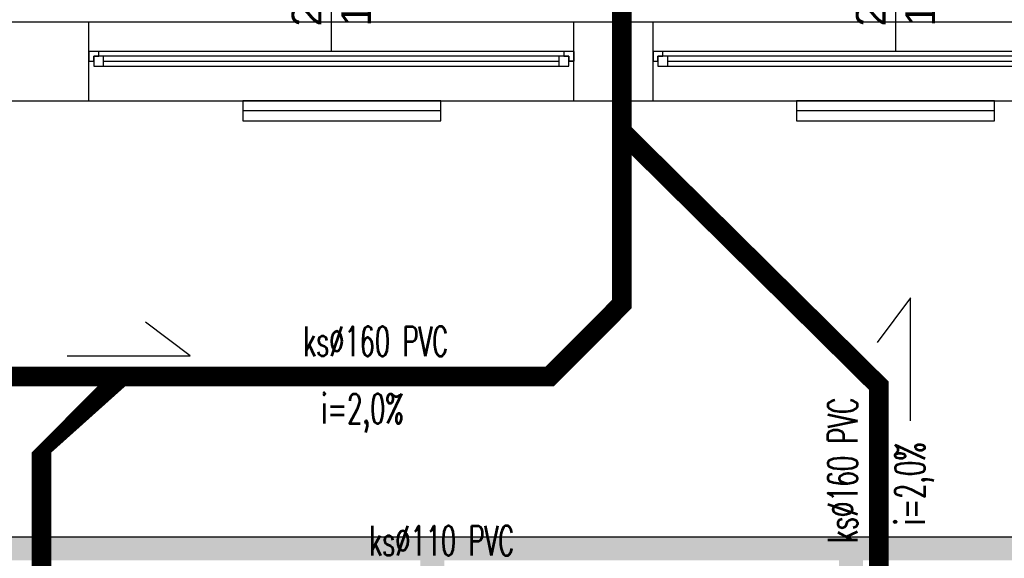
# Model space of a CAD drawing. Header units: millimetres. Extents: x 3698380 to 4312681, y 679670 to 844285.
# Tile 55 of 100: x 3979716 to 3984689, y 791018 to 793737. Entities that reach past the tile are written whole.
import ezdxf
from ezdxf.enums import TextEntityAlignment as Align
from ezdxf.lldxf.tags import DXFTag

# ---------------------------------------------------------------- set-up
doc = ezdxf.new("R2010")
doc.units = ezdxf.units.MM
doc.header["$LTSCALE"] = 10
doc.linetypes.add('ACAD_ISO03W100', pattern=[30, 12, -18])
for name, color, linetype in [('! IS_KAN Opisy', 7, 'SOLID'), ('__INST_opisy', 3, 'Continuous'), ('A_kreskowanie', 8, 'Continuous'), ('A_sc_istn', 252, 'Continuous'), ('A_sc_proj', 2, 'Continuous'), ('A_wymiary', 1, 'Continuous')]:
    doc.layers.add(name, color=color, linetype=linetype)
doc.layers.add('HVAC_KS_podposadz', color=96, linetype='DASHED', lineweight=60)
doc.styles.add('253.Legenda_wodkan$0$simplex', font='simplex.shx')
doc.styles.get("Standard").update_dxf_attribs({"font": 'arial.ttf'})
tags = doc.linetypes.add('DASHED', pattern=[19.049999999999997, 12.7, -6.35]).pattern_tags.tags
tags[6:7] = [DXFTag(74, 4), DXFTag(75, 0), DXFTag(340, '0'), DXFTag(46, 1.0), DXFTag(50, 0.0), DXFTag(44, 0.0), DXFTag(45, 0.0)]
tags[4:5] = [DXFTag(74, 4), DXFTag(75, 0), DXFTag(340, '0'), DXFTag(46, 1.0), DXFTag(50, 0.0), DXFTag(44, 0.0), DXFTag(45, 0.0)]
tags = doc.linetypes.add('SOLID', pattern=[10, 10, 0]).pattern_tags.tags
tags[6:7] = [DXFTag(74, 4), DXFTag(75, 0), DXFTag(340, '0'), DXFTag(46, 0.0), DXFTag(50, 0.0), DXFTag(44, 0.0), DXFTag(45, 0.0)]
tags[4:5] = [DXFTag(74, 4), DXFTag(75, 0), DXFTag(340, '0'), DXFTag(46, 0.0), DXFTag(50, 0.0), DXFTag(44, 0.0), DXFTag(45, 0.0)]
doc.linetypes.add('TRACKS', pattern='A,0.15,[130,ltypeshp.shx,S=0.25,R=0,X=0,Y=0],0.15', length=0.3)

# ---------------------------------------------------------------- blocks, each defined once
blk = doc.blocks.new('*U462')
at = {"color": 252}
for p, q in [((-94.99999997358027, 20.00181726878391), (-99.99999997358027, 20.00181726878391)), ((-94.99999997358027, 17.50181726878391), (-94.99999997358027, 20.00181726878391)), ((139.9999999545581, 19.99687429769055), (-94.99999997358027, 20.00181726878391)), ((144.9999999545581, 19.99687429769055), (139.9999999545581, 19.99687429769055)), ((139.9999999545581, 19.99687429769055), (139.9999999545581, 17.49687429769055)), ((-99.99999997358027, 15.0018172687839), (-97.49999997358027, 15.0018172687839)), ((-97.49999997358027, 15.0018172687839), (-97.49999997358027, 17.50181726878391)), ((-97.49999997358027, 17.50181726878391), (-94.99999997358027, 17.50181726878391)), ((-92.49999997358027, 17.50181726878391), (-97.49999997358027, 17.50181726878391)), ((-97.49999997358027, 17.50181726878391), (-97.49999997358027, 12.5018172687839)), ((-92.49999997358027, 12.5018172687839), (-92.49999997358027, 17.50181726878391)), ((137.4999999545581, 17.49687429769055), (-92.49999997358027, 17.50181726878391)), ((-92.49999997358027, 15.0018172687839), (137.4999999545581, 14.99687429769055)), ((142.4999999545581, 17.49687429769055), (137.4999999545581, 17.49687429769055)), ((137.4999999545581, 17.49687429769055), (137.4999999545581, 12.49687429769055)), ((139.9999999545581, 17.49687429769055), (142.4999999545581, 17.49687429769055)), ((142.4999999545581, 17.49687429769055), (142.4999999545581, 14.99687429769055)), ((142.4999999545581, 12.49687429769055), (142.4999999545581, 17.49687429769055)), ((142.4999999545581, 14.99687429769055), (144.9999999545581, 14.99687429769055)), ((-97.49999997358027, 12.5018172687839), (-92.49999997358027, 12.5018172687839)), ((-92.49999997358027, 12.5018172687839), (137.4999999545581, 12.49687429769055)), ((-92.49999997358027, 12.5018172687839), (137.4999999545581, 12.49687429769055)), ((137.4999999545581, 12.49687429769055), (142.4999999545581, 12.49687429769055))]:
    blk.add_line(p, q, dxfattribs=at)
for points in [[(-99.99999997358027, 20.00181726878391), (-99.99999997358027, 15.0018172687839), (-97.49999997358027, 14.9996365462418)], [(144.9999999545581, 19.99687429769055), (144.9999999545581, 14.99469357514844), (142.4999999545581, 14.99687429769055)]]:
    blk.add_lwpolyline(points, dxfattribs=at)
blk = doc.blocks.new('*U338')
at = {"color": 252}
blk.add_lwpolyline([(75, 0), (0, 0)], dxfattribs=at)
for tag, p in [('S', (29.99999999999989, 4.999999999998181)), ('H', (30.00000000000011, -20))]:
    blk.add_attdef(tag, text='', height=15, dxfattribs=at).set_placement(p, align=Align.CENTER)
blk = doc.blocks.new('d')
at = {"layer": 'A_kreskowanie', "ltscale": 2}
h = blk.add_hatch(color=252, dxfattribs=at)
h.dxf.hatch_style = 1
h.paths.add_polyline_path([(3731432.762027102, 791007.0220290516), (3731312.762027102, 791007.0220290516), (3731312.762027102, 789647.0220290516), (3731432.762027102, 789647.0220290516)])
h.paths.add_polyline_path([(3732874.74121824, 789327.0220290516), (3732874.741218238, 789347.0220290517), (3731432.762027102, 789347.0220290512), (3731432.762027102, 789227.0220290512), (3732874.74121824, 789227.0220290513)])
h.paths.add_polyline_path([(3732754.741218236, 789227.0220290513), (3732634.741218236, 789227.0220290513), (3732634.741218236, 789127.0220290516), (3732754.741218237, 789127.0220290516)])
h.paths.add_polyline_path([(3734281.525768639, 789347.0220290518), (3733874.741218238, 789347.0220290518), (3733874.741218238, 789227.0220290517), (3734281.525768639, 789227.0220290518)])
h.paths.add_polyline_path([(3734161.525768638, 791007.0220290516), (3734041.525768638, 791007.0220290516), (3734041.525768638, 790927.0220290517), (3734041.525768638, 790357.0220290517), (3734041.525768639, 789347.0220290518), (3734161.525768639, 789347.0220290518)])
h.paths.add_polyline_path([(3736381.898631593, 791007.0220290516), (3736261.898631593, 791007.0220290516), (3736261.898631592, 789347.0220290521), (3735463.648631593, 789347.0220290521), (3735314.741218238, 789347.022029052), (3735314.741218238, 789227.0220290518), (3736381.898631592, 789227.0220290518)])
h.paths.add_polyline_path([(3735583.648631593, 789227.0220290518), (3735463.648631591, 789227.0220290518), (3735463.648631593, 787727.0220290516), (3735583.648631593, 787727.0220290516)])
h.paths.add_polyline_path([(3732754.741218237, 788122.5584392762), (3732634.741218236, 788122.5584392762), (3732634.741218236, 787727.0220290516), (3732754.741218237, 787727.0220290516)])
h.paths.add_polyline_path([(3731432.762027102, 789527.0220290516), (3731312.762027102, 789527.0220290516), (3731312.762027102, 787727.0220290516), (3731432.762027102, 787727.0220290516)])
h.paths.add_polyline_path([(3730049.118100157, 787727.0220290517), (3729235.080024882, 787727.0220290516), (3729235.080024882, 787627.0220290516), (3729285.080024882, 787627.0220290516), (3729285.080024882, 787527.0220290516, 0.0278424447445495), (3729290.652833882, 787427.0220290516), (3730049.118100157, 787427.0220290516)])
h.paths.add_polyline_path([(3729285.080024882, 787527.0220290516), (3729235.080024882, 787527.0220290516), (3729235.080024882, 787427.0220290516), (3729290.652833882, 787427.0220290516, -0.02784244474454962)], flags=17)
h.paths.add_polyline_path([(3729285.080024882, 787627.0220290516), (3729235.080024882, 787627.0220290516), (3729235.080024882, 787527.0220290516), (3729285.080024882, 787527.0220290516)], flags=17)
h.paths.add_polyline_path([(3729114.741218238, 784607.0220290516), (3728714.741218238, 784607.0220290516), (3728714.741218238, 783607.0220290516), (3729114.741218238, 783607.0220290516)])
h.paths.add_polyline_path([(3729220.6646974, 783607.0220290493), (3729114.741218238, 783607.0220290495), (3729114.741218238, 783487.0220290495), (3729220.6646974, 783487.0220290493)])
h.paths.add_polyline_path([(3729309.741218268, 783607.0220290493), (3729220.6646974, 783607.0220290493), (3729220.6646974, 783487.0220290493), (3729309.741218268, 783487.0220290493)])
h.paths.add_polyline_path([(3732204.741218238, 783607.0220290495), (3730709.741218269, 783607.0220290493), (3730709.741218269, 783487.0220290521), (3732204.741218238, 783487.0220290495)])
h.paths.add_polyline_path([(3732324.741218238, 783707.0220290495), (3732204.741218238, 783707.0220290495), (3732204.741218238, 781627.0220290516), (3732324.741218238, 781627.0220290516)])
h.paths.add_polyline_path([(3735344.741218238, 786027.0220290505), (3735224.741218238, 786027.0220290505), (3732324.741218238, 786027.0220290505), (3732324.741218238, 785907.0220290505), (3735224.741218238, 785907.0220290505), (3735224.741218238, 781627.0220290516), (3735344.741218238, 781627.0220290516)])
h.paths.add_polyline_path([(3744114.741218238, 791127.0220290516), (3735314.741218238, 791127.0220290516), (3735314.741218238, 791007.0220290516), (3744114.741218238, 791007.0220290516)])
h.paths.add_polyline_path([(3740100.048347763, 791007.0220290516), (3739980.048347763, 791007.0220290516), (3739980.048347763, 787727.0220290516), (3740100.048347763, 787727.0220290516)])
h.paths.add_polyline_path([(3742214.741218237, 791007.0220290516), (3742094.741218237, 791007.0220290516), (3742094.741218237, 787727.0220290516), (3742214.741218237, 787727.0220290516)])
h.paths.add_polyline_path([(3727024.741218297, 793327.0220290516), (3726904.741218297, 793327.0220290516), (3726904.741218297, 789127.0220290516), (3727024.741218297, 789127.0220290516)])
at = {"layer": 'A_sc_istn', "color": 252}
for points in [[(3722514.741218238, 788607.0220290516), (3722514.741218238, 793727.0220290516), (3744014.741218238, 793727.0220290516), (3744014.741218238, 797027.0220290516)], [(3722914.741218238, 788607.0220290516), (3722914.741218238, 793327.0220290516), (3744414.741218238, 793327.0220290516), (3744414.741218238, 797027.0220290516)], [(3738304.741218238, 793327.0220290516), (3738304.741218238, 793727.0220290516)], [(3740754.741218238, 793327.0220290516), (3740754.741218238, 793727.0220290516)], [(3741154.741218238, 793327.0220290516), (3741154.741218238, 793727.0220290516)]]:
    blk.add_lwpolyline(points, dxfattribs=at)
for points in [[(3740082.376583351, 793327.0220290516), (3739082.376583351, 793327.0220290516), (3739082.376583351, 793227.0220290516), (3740082.376583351, 793227.0220290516)], [(3742879.746006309, 793327.0220290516), (3741879.746006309, 793327.0220290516), (3741879.746006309, 793227.0220290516), (3742879.746006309, 793227.0220290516)]]:
    blk.add_lwpolyline(points, close=True, dxfattribs=at)
at = {"layer": 'A_sc_istn', "color": 252, "linetype": 'TRACKS', "ltscale": 20}
for points in [[(3740082.376583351, 793277.0220290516), (3739082.376583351, 793277.0220290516)], [(3742879.746006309, 793277.0220290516), (3741879.746006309, 793277.0220290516)]]:
    blk.add_lwpolyline(points, dxfattribs=at)
at = {"layer": 'A_sc_proj', "color": 252, "ltscale": 2}
blk.add_lwpolyline([(3729114.741218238, 791127.0220290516), (3744114.741218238, 791127.0220290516)], dxfattribs=at)
at = {"layer": 'A_sc_istn', "color": 252, "linetype": 'ACAD_ISO03W100', "xscale": 10, "yscale": 10, "zscale": 10, "rotation": 90}
for p in [(3739529.741731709, 793577.0467439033), (3742379.741731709, 793577.0467439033)]:
    blk.add_blockref('*U338', p, dxfattribs=at).add_auto_attribs({'S': '245', 'H': '165'})
at = {"layer": 'A_sc_istn', "color": 252, "xscale": 10, "yscale": 10, "zscale": 10}
for p in [(3739304.741218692, 793377.0532860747), (3742154.741218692, 793377.0532860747)]:
    blk.add_blockref('*U462', p, dxfattribs=at)

msp = doc.modelspace()

# ---------------------------------------------------------------- block references
at = {"layer": 'A_wymiary'}
msp.add_blockref('d', (241760.1187590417, 0), dxfattribs=at)

# ---------------------------------------------------------------- next in the draw order: linework, layer by layer
at = {"layer": '__INST_opisy', "ltscale": 2}
for p, q in [((3984215.93769605, 792333.2903610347), (3984046.543054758, 792107.2039885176)), ((3984215.93769605, 791711.5418747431), (3984215.93769605, 792333.2903610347)), ((3980577.299139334, 792040.5057801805), (3980351.212766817, 792209.9004214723)), ((3979955.550653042, 792040.5057801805), (3980577.299139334, 792040.5057801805))]:
    msp.add_line(p, q, dxfattribs=at)
at = {"layer": 'HVAC_KS_podposadz', "ltscale": 2, "const_width": 100}
for points in [[(3972996.940246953, 790940.7229289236), (3972996.940246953, 791543.0158866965), (3973384.979578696, 791935.7102818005), (3982393.417882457, 791935.7102818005), (3982757.527350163, 792301.3231323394), (3982757.527350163, 797387.1790069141)], [(3984055.544278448, 790931.0203752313), (3984055.544278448, 791888.9145246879), (3982757.527350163, 793172.2521667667)], [(3979825.770883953, 790940.0285584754), (3979825.770883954, 791543.0158866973), (3980229.413238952, 791935.7102818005)]]:
    msp.add_lwpolyline(points, dxfattribs=at)

# ---------------------------------------------------------------- next in the draw order: texts
at = {"layer": '! IS_KAN Opisy', "color": 7, "style": '253.Legenda_wodkan$0$simplex', "width": 0.6}
for s, p in [('ks∅160 PVC', (3981147.430300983, 792038.9306956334)), ('i=2,0%%% ', (3981238.667968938, 791698.5839517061)), ('ks∅110 PVC', (3981480.846533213, 791031.5080368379))]:
    msp.add_text(s, height=150, dxfattribs=at).set_placement(p)
for s, p in [('ks∅160 PVC', (3983947.97035429, 791095.2250520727)), ('i=2,0%%% ', (3984288.317098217, 791186.4627200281))]:
    msp.add_text(s, height=150, rotation=90, dxfattribs=at).set_placement(p)

doc.saveas('drawing.dxf')
